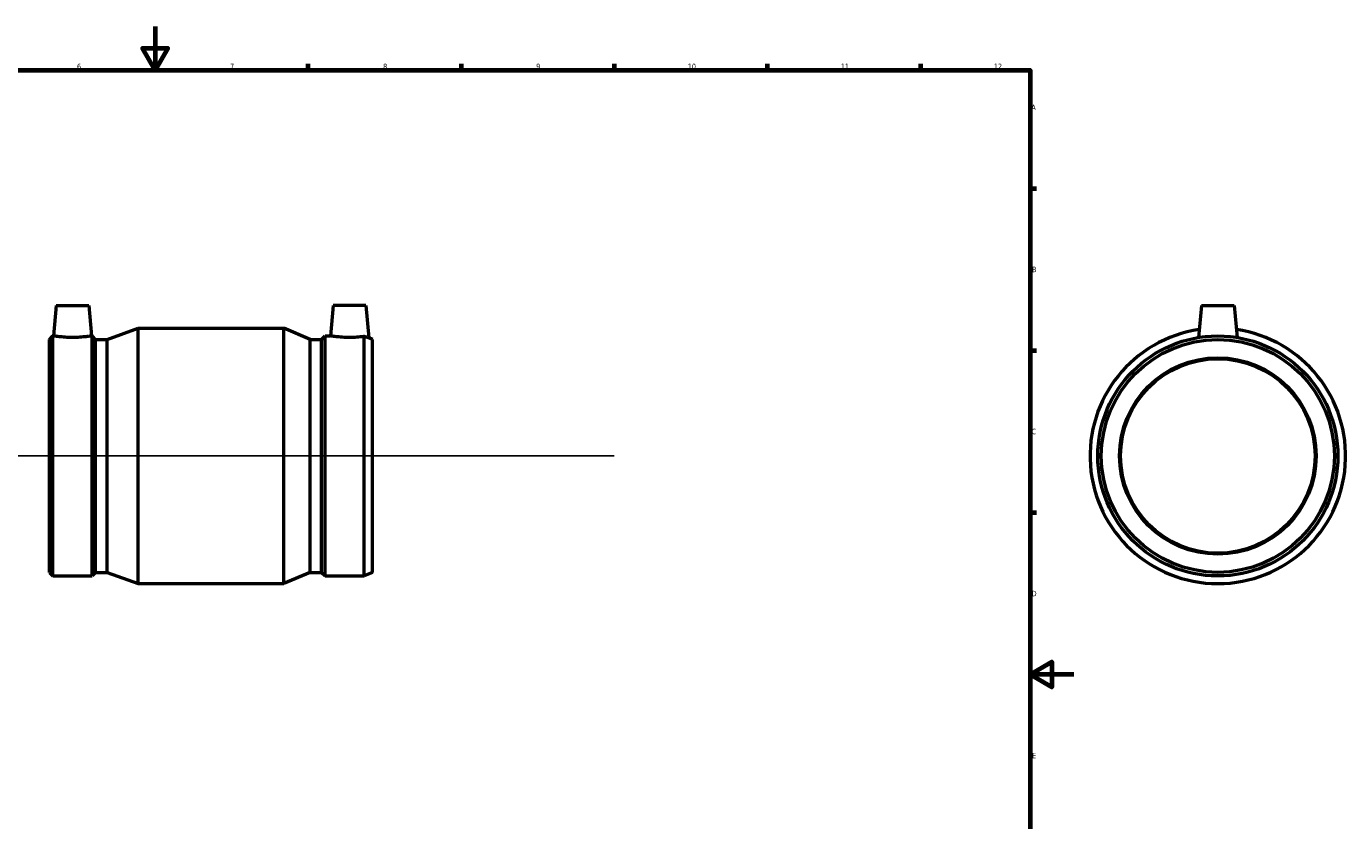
# Model space of a CAD drawing. Header units: millimetres. Extents: x -88 to 1095, y -139 to 1634.
# Tile 3 of 6: x 362 to 965, y 230 to 594. Entities that reach past the tile are written whole.
import ezdxf

# ---------------------------------------------------------------- set-up
doc = ezdxf.new("R2010")
doc.units = ezdxf.units.MM
for name, color, linetype, lineweight in [('Border (ISO)', 7, 'Continuous', 70), ('Sketch Geometry (ISO)', 7, 'Continuous', 25), ('Visible (ISO)', 7, 'Continuous', 50)]:
    doc.layers.add(name, color=color, linetype=linetype, lineweight=lineweight)
doc.styles.add('Note Text (ISO)', font='tahoma.ttf')

# ---------------------------------------------------------------- blocks, each defined once
blk = doc.blocks.new('Borders Default Border')
at = {"layer": 'Border (ISO)'}
for p, q in [((490.58, 574), (490.58, 576.9)), ((560.67, 574), (560.67, 576.9)), ((630.75, 574), (630.75, 576.9)), ((700.83, 574), (700.83, 576.9)), ((770.92, 574), (770.92, 576.9)), ((821, 519.75), (823.9, 519.75)), ((821, 445.5), (823.9, 445.5)), ((821, 371.25), (823.9, 371.25))]:
    blk.add_line(p, q, dxfattribs=at)
at = {"layer": 'Border (ISO)', "flags": 128}
for points in [[(420.5, 594), (420.5, 574), (414.73, 584), (426.27, 584), (420.5, 574)], [(20, 20), (20, 574), (821, 574), (821, 20), (20, 20)], [(841, 297), (821, 297), (831, 302.77), (831, 291.23), (821, 297)]]:
    blk.add_lwpolyline(points, dxfattribs=at)
at = {"layer": 'Border (ISO)', "color": 232, "true_color": 0xca0064, "char_height": 2.5, "attachment_point": 7, "style": 'Note Text (ISO)'}
for s, insert in [('6', (384.66, 574.35)), ('7', (454.77, 574.4)), ('8', (524.81, 574.34)), ('9', (594.88, 574.35)), ('10', (664.29, 574.35)), ('11', (734.37, 574.4)), ('12', (804.46, 574.4)), ('A', (821.59, 555.62)), ('B', (821.89, 481.37)), ('C', (821.73, 407.08)), ('D', (821.73, 332.88)), ('E', (821.94, 258.63))]:
    blk.add_mtext(s, dxfattribs=dict(at, insert=insert))

msp = doc.modelspace()

# ---------------------------------------------------------------- linework, layer by layer
at = {"layer": 'Sketch Geometry (ISO)'}
msp.add_line((261.431, 397.177), (630.631, 397.177), dxfattribs=at)
at = {"layer": 'Visible (ISO)'}
for p, q in [((375.116, 466.177), (373.891, 452.167)), ((375.116, 466.177), (390.116, 466.177)), ((390.116, 466.177), (391.342, 452.167)), ((501.946, 466.177), (500.721, 452.167)), ((516.946, 466.177), (501.946, 466.177)), ((516.946, 466.177), (518.249, 451.281)), ((899.464, 466.177), (898.176, 451.461)), ((899.464, 466.177), (914.464, 466.177)), ((914.464, 466.177), (915.751, 451.461)), ((398.494, 450.518), (412.731, 455.677)), ((412.731, 338.677), (412.731, 455.677)), ((412.731, 455.677), (479.331, 455.677)), ((479.331, 338.677), (479.331, 455.677)), ((491.369, 450.518), (479.331, 455.677)), ((372.031, 450.518), (373.681, 452.167)), ((372.031, 343.837), (372.031, 450.518)), ((373.681, 342.187), (373.681, 452.167)), ((373.681, 452.167), (373.891, 452.167)), ((391.342, 452.167), (391.552, 452.167)), ((391.552, 342.187), (391.552, 452.167)), ((393.201, 450.518), (391.552, 452.167)), ((393.201, 343.837), (393.201, 450.518)), ((393.201, 450.518), (398.494, 450.518)), ((398.494, 343.837), (398.494, 450.518)), ((491.369, 343.837), (491.369, 450.518)), ((491.369, 450.518), (496.662, 450.518)), ((496.662, 450.518), (498.312, 452.167)), ((496.662, 343.837), (496.662, 450.518)), ((498.312, 342.187), (498.312, 452.167)), ((498.312, 452.167), (500.721, 452.167)), ((516.182, 342.187), (516.182, 451.883)), ((520.031, 450.518), (518.249, 451.281)), ((520.031, 343.837), (520.031, 450.518)), ((372.031, 343.837), (373.681, 342.187)), ((373.681, 342.187), (391.552, 342.187)), ((393.201, 343.837), (391.552, 342.187)), ((393.201, 343.837), (398.494, 343.837)), ((398.494, 343.837), (412.731, 338.677)), ((412.731, 338.677), (479.331, 338.677)), ((491.369, 343.837), (479.331, 338.677)), ((491.369, 343.837), (496.662, 343.837)), ((496.662, 343.837), (498.312, 342.187)), ((498.312, 342.187), (516.182, 342.187)), ((520.031, 343.837), (516.182, 342.187))]:
    msp.add_line(p, q, dxfattribs=at)
for radius in [54.99, 53.34, 45, 44.55]:
    msp.add_circle((906.964, 397.177), radius, dxfattribs=at)
msp.add_arc((906.964, 397.177), 58.5, 98.327473, 81.672527, dxfattribs=at)
for points, knots in [([(391.342, 452.167), (391.342, 452.167), (391.124, 452.131), (390.238, 451.999), (389.571, 451.905), (388.027, 451.728), (387.046, 451.633), (384.892, 451.498), (383.719, 451.461), (381.514, 451.461), (380.34, 451.498), (378.186, 451.633), (377.206, 451.728), (375.662, 451.905), (374.994, 451.999), (374.108, 452.131), (373.891, 452.167), (373.891, 452.167)], [1.3218522, 1.3218522, 1.3218522, 1.3218522, 1.6520404, 1.6520404, 1.9822285, 1.9822285, 2.3129665, 2.3129665, 2.6437045, 2.6437045, 2.9744424, 2.9744424, 3.3051804, 3.3051804, 3.6353685, 3.6353685, 3.9655567, 3.9655567, 3.9655567, 3.9655567]), ([(516.182, 451.883), (516.005, 451.861), (515.82, 451.839), (514.857, 451.728), (513.876, 451.633), (511.722, 451.498), (510.549, 451.461), (509.446, 451.461), (508.344, 451.461), (507.17, 451.498), (505.016, 451.633), (504.036, 451.728), (502.492, 451.905), (501.824, 451.999), (500.938, 452.131), (500.721, 452.167), (500.721, 452.167)], [-0.743209, -0.743209, -0.743209, -0.743209, -0.6614759, -0.6614759, -0.330738, -0.330738, 0, 0, 0, 0.330738, 0.330738, 0.6614759, 0.6614759, 0.9916641, 0.9916641, 1.3218522, 1.3218522, 1.3218522, 1.3218522]), ([(518.249, 451.281), (518.249, 451.281), (518.054, 451.333), (517.3, 451.546), (516.781, 451.696), (516.182, 451.883)], [4.09906867, 4.09906867, 4.09906867, 4.09906867, 4.40712986, 4.40712986, 4.68471934, 4.68471934, 4.68471934, 4.68471934])]:
    msp.add_open_spline(points, degree=3, knots=knots, dxfattribs=at)

# ---------------------------------------------------------------- block references
msp.add_blockref('Borders Default Border', (0, 0))

doc.saveas('drawing.dxf')
